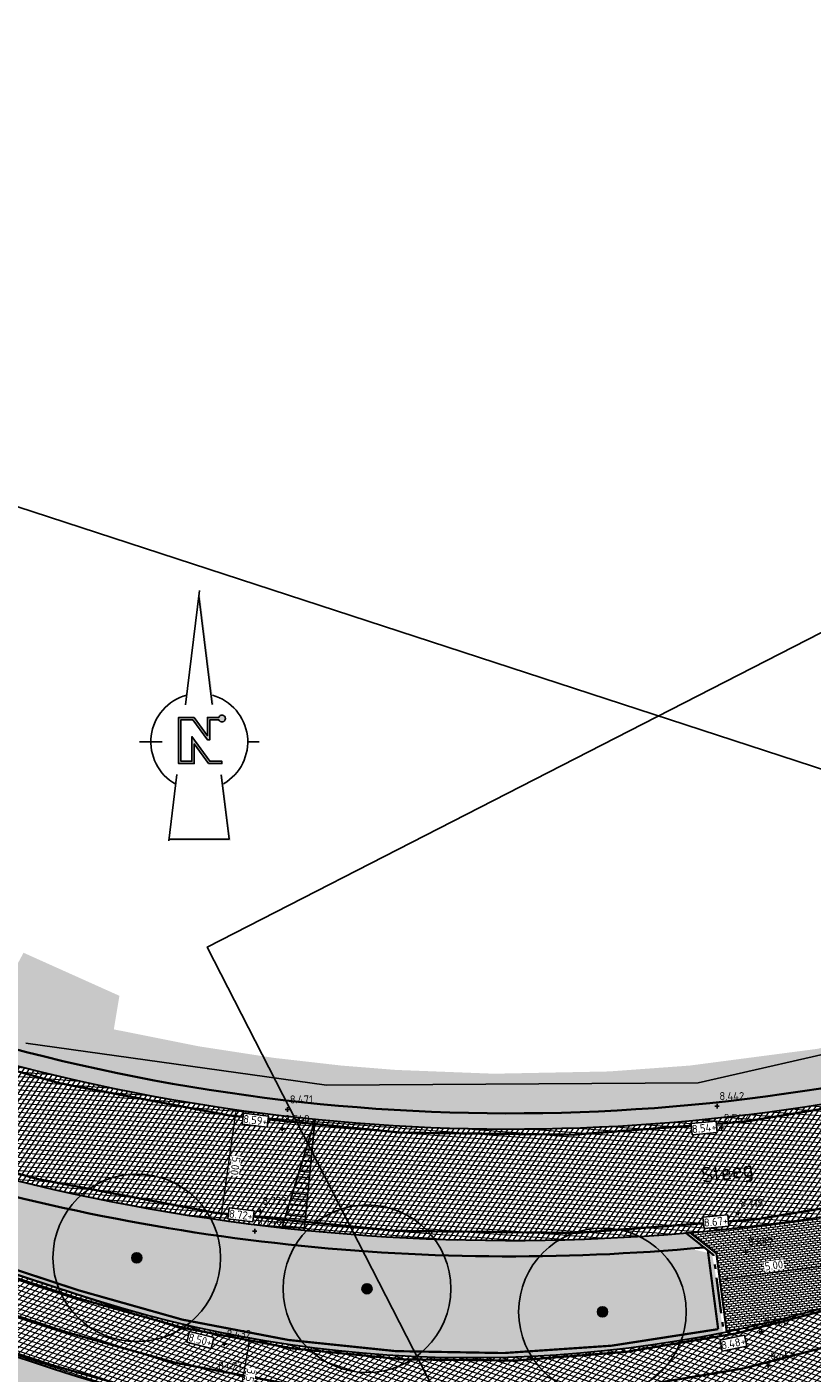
# Model space of a CAD drawing. Header units: metres. Extents: x 157685 to 160831, y 403691 to 406312.
# Tile 42 of 134: x 159147 to 159182, y 404323 to 404383. Entities that reach past the tile are written whole.
import ezdxf
from ezdxf.enums import TextEntityAlignment as Align

# ---------------------------------------------------------------- set-up
doc = ezdxf.new("R2010")
doc.units = ezdxf.units.M
doc.header["$PDMODE"] = 35
for name, pattern in [('DASHDOT2', [12.7, 6.35, -3.175, 0, -3.175]), ('VH-OPSLUITBAND_120X250', [26, 16, -4, 2, -4]), ('VW-1-3_STREEP', [4, 1, -3]), ('VW-30-270_STREEP', [3, 0.3, -2.7])]:
    doc.linetypes.add(name, pattern=pattern)
doc.layers.get('Defpoints').update_dxf_attribs({"color": 171})
for name, color, linetype, lineweight in [('B-WE-GR-BOOM-S (ingemeten)', 90, 'Continuous', 25), ('B-WE-OG-HOOGTEPUNT-S', 7, 'Continuous', 25), ('B-WE-OG-HOOGTEPUNT-T18', 10, 'Continuous', 18), ('B-WE-OG-TOPOGRAFIE-T35', 7, 'Continuous', 35), ('N-WE-GR-DOORWORTELBARE RUIMTE-G', 80, 'Continuous', 35), ('N-WE-GR-GRAS-A', 62, 'Continuous', 18), ('N-WE-GW-HOOGTE_AFWERKHOOGTE-T25', 7, 'Continuous', 25), ('N-WE-VH-GESLOTENVERHARDING_ASFALT-A-200', 253, 'Continuous', 18), ('N-WE-VH-HALFVERHARDING_GESTABILISEERD GRAS-A-200', 190, 'Continuous', 18), ('N-WE-VH-HALFVERHARDING_GRASBETONSTEEN-G', 7, 'Continuous', 35), ('N-WE-VH-KANTOPSLUITING_OPSLUITBAND_120X250-G', 4, 'VH-OPSLUITBAND_120X250', 35), ('N-WE-VH-KANTVERHARDING-G', 7, 'Continuous', 30), ('N-WE-VH-M', 7, 'Continuous', 18), ('N-WE-VH-OPENVERHARDING_BETONSTRAATSTEEN-A-200', 252, 'Continuous', 18), ('N-WE-VH-VERHARDING_ASFALT-A', 252, 'Continuous', 18), ('N-WE-VW-MARKERING_LANGS_STREEP_13_010-G', 7, 'VW-1-3_STREEP', 13), ('N-WE-VW-MARKERING_LANGS_STREEP_30270_010-G', 7, 'VW-30-270_STREEP', 13), ('N-WE-VW-MARKERING_LANGS_STREEP_DOORGETROKKEN_010-G', 7, 'Continuous', 13), ('X-XX-AL-BLADVERWIJZING_AS-G', 7, 'DASHDOT2', 25), ('X-XX-AL-ORIENTATIE-S', 7, 'Continuous', 25)]:
    doc.layers.add(name, color=color, linetype=linetype, lineweight=lineweight)
doc.layers.add('Iv-a-afwateringsprofiel', color=5, linetype='Continuous')
doc.styles.add('NLCS-ISO', font='NLCS-ISO.TTF')
doc.styles.add('NLCS-ISO-M200-T18', font='NLCS-ISO.TTF', dxfattribs={"height": 0.36})
doc.styles.add('NLCS-ISO-M200-T35', font='NLCS-ISO.TTF', dxfattribs={"height": 0.7000000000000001})
doc.dimstyles.new('NLCS-M200-T18-PIJL_L2_H2', dxfattribs={"dimscale": 0.2, "dimtxt": 0.36, "dimasz": 1.8, "dimexe": 2, "dimexo": 2, "dimgap": 0.7, "dimtad": 1, "dimzin": 0, "dimdsep": 46, "dimtxsty": 'NLCS-ISO-M200-T18', "dimcen": 0, "dimdle": 2, "dimclrd": 256, "dimclre": 256, "dimclrt": 256, "dimazin": 0, "dimtfac": 1, "dimtofl": 0, "dimtmove": 0, "dimatfit": 3, "dimfxl": 2, "dimfxlon": 1, "dimtfill": 1, "dimtfillclr": 256, "dimtolj": 1, "dimtzin": 0, "dimlwd": -1, "dimlwe": -1, "dimarcsym": 0})
pattern_1 = [(0, (0, 0), (1, 1), [0.12, -0.8]), (45, (0.4, 0.2), (-0.1131370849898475, 1.866761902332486), [0.12, -0.8]), (29.99999999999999, (0.08, 0.12), (0.2274613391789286, 1.286025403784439), [0.12, -0.8]), (15, (0.32, 0.48), (0.3856270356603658, 0.7244941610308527), [0.12, -0.8]), (135, (0.16, 2), (-0.02828427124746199, -0.6505382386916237), [0.12, -0.8]), (150, (1.2, 0.4), (0.2156921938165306, -0.5864101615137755), [0.12, -0.8]), (165, (0.24, 0.04), (0.1434520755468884, -0.7010146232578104), [0.12, -0.8]), (85, (0.4, 0.4), (-0.872677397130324, 1.040016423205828), [0.12, -0.8]), (99.99999999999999, (0, 0), (-1.112117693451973, 0.7787131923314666), [0.12, -0.7999999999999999])]
pattern_2 = [(0, (0, 0), (0.1875, 0.1875), [0.1875, -0.1875]), (90, (0.09375, 0.09375), (-0.1875, 0.1875), [0.1875, -0.1875])]

# ---------------------------------------------------------------- blocks, each defined once
blk = doc.blocks.new('Noordpijl Advin')
blk.add_hatch(color=256).paths.add_polyline_path([(2.177849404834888, 2.73513994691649), (0.9178477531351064, 2.73513994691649), (0.9178477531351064, 0.6877692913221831), (-0.5851211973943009, 2.73513994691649), (-2.319488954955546, 2.73513994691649), (-2.319488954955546, -2.44311867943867), (-0.5625231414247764, -2.44311867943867), (-0.5625231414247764, -0.2367687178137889), (1.043524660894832, -2.443118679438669), (2.539621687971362, -2.443118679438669), (2.539621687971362, -2.174601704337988), (1.180188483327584, -2.174601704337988), (-0.8310401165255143, 0.5883759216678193), (-0.8310401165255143, -2.174601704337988), (-2.050971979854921, -2.174601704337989), (-2.050971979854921, 2.466622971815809), (-0.7211052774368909, 2.466622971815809), (0.9137161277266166, 0.239640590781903), (1.186364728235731, 0.239640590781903), (1.186364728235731, 2.466622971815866), (2.181753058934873, 2.466622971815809, 5.5329464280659)])
for p, q in [((0.02856467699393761, 16.93314052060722), (-1.541224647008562, 4.143700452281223)), ((-2.497582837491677, -3.647972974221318), (-3.408174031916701, -11.06677200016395))]:
    blk.add_line(p, q)
for points in [[(-0.0514094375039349, 16.28157274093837), (1.458753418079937, 4.173447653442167)], [(-5.421043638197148, 0), (-6.698291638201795, 0)], [(-5.421043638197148, 0), (-4.143795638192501, 0)], [(5.421043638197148, 0), (6.698291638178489, 0)], [(2.439107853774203, -3.68680006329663), (3.33960511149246, -10.90677200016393), (-3.388535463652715, -10.90677200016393)]]:
    blk.add_lwpolyline(points)
blk.add_lwpolyline([(2.177849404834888, 2.73513994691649), (0.9178477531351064, 2.73513994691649), (0.9178477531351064, 0.6877692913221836), (-0.5851211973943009, 2.73513994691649), (-2.319488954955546, 2.73513994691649), (-2.319488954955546, -2.443118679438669), (-0.5625231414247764, -2.443118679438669), (-0.5625231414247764, -0.2367687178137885), (1.043524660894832, -2.443118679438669), (2.539621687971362, -2.443118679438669), (2.539621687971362, -2.174601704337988), (1.180188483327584, -2.174601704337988), (-0.8310401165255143, 0.5883759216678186), (-0.8310401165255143, -2.174601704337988), (-2.050971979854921, -2.174601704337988), (-2.050971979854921, 2.466622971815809), (-0.7211052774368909, 2.466622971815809), (0.9137161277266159, 0.239640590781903), (1.186364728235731, 0.239640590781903), (1.186364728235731, 2.466622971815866), (2.181753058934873, 2.466622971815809), (2.181753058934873, 2.466622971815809, 5.5329464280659)], format="xyb", close=True)
for start, end in [(105.0457757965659, 240.9591359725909), (300.1770492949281, 74.04173971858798)]:
    blk.add_arc((0, 0), 5.421043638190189, start, end)
for points in [[(-0.0514094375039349, 16.28157274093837), (0.02856467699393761, 16.93314052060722), (1.45875341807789, 4.173447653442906), (1.627851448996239, 4.110441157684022)], [(2.419406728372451, -3.700283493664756), (2.57340211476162, -3.594889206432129), (3.33960511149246, -10.90677200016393), (3.520800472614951, -11.06677200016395)], [(-3.408174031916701, -11.06677200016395), (-3.388535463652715, -10.90677200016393), (3.520800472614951, -11.06677200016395), (3.33960511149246, -10.90677200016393)]]:
    blk.add_solid(points)
blk = doc.blocks.new('*D754')
at = {"layer": 'Defpoints', "color": 0, "transparency": 16777216}
for p in [(159156.800119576, 404324.3119270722), (159156.1837622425, 404320.8666253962), (159156.1837622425, 404320.8666253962)]:
    blk.add_point(p, dxfattribs=at)
at = {"layer": 'N-WE-VH-M', "transparency": 16777216}
for p, q in [((159156.800119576, 404324.3119270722), (159157.193868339, 404324.2414862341)), ((159156.7367228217, 404323.9575531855), (159156.2471589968, 404321.2209992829)), ((159156.1837622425, 404320.8666253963), (159156.5775110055, 404320.7961845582))]:
    blk.add_line(p, q, dxfattribs=at)
for points in [[(159156.7957851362, 404323.9469870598), (159156.6776605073, 404323.9681193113), (159156.800119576, 404324.3119270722)], [(159156.3062213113, 404321.2104331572), (159156.1880966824, 404321.2315654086), (159156.1837622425, 404320.8666253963)]]:
    blk.add_solid(points, dxfattribs=at)
at = {"layer": 'N-WE-VH-M', "transparency": 16777216, "insert": (159156.8069399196, 404322.5329235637), "char_height": 0.36, "attachment_point": 5, "rotation": 259.8572003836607, "style": 'NLCS-ISO-M200-T18', "bg_fill": 3, "box_fill_scale": 1.1, "bg_fill_color": 256, "bg_fill_true_color": 13158600, "bg_fill_transparency": 0}
blk.add_mtext('\\A1;3.50', dxfattribs=at)
blk = doc.blocks.new('*D755')
at = {"layer": 'Defpoints', "color": 0, "transparency": 16777216}
for p in [(159156.1887809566, 404334.5381342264), (159155.4873868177, 404329.5875740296), (159155.4873868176, 404329.5875740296)]:
    blk.add_point(p, dxfattribs=at)
at = {"layer": 'N-WE-VH-M', "transparency": 16777216}
for p, q in [((159156.1887809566, 404334.5381342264), (159155.7927361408, 404334.5942457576)), ((159156.1382805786, 404334.1816938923), (159155.5378871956, 404329.9440143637)), ((159155.4873868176, 404329.5875740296), (159155.0913420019, 404329.6436855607))]:
    blk.add_line(p, q, dxfattribs=at)
for points in [[(159156.1976873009, 404334.1732771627), (159156.0788738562, 404334.190110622), (159156.1887809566, 404334.5381342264)], [(159155.597293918, 404329.9355976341), (159155.4784804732, 404329.9524310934), (159155.4873868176, 404329.5875740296)]]:
    blk.add_solid(points, dxfattribs=at)
at = {"layer": 'N-WE-VH-M', "transparency": 16777216, "insert": (159156.1549197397, 404332.0179649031), "char_height": 0.36, "attachment_point": 5, "rotation": 261.9360188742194, "style": 'NLCS-ISO-M200-T18', "bg_fill": 3, "box_fill_scale": 1.1, "bg_fill_color": 256, "bg_fill_true_color": 13158600, "bg_fill_transparency": 0}
blk.add_mtext('\\A1;5.00', dxfattribs=at)
blk = doc.blocks.new('*D760')
at = {"layer": 'Defpoints', "color": 0, "transparency": 16777216}
for p in [(159182.7561052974, 404327.7541028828), (159182.7788175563, 404327.5808923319), (159177.7985433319, 404327.1040418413)]:
    blk.add_point(p, dxfattribs=at)
at = {"layer": 'N-WE-VH-M', "transparency": 16777216}
for p, q in [((159182.7788175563, 404327.5808923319), (159182.8308224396, 404327.1842873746)), ((159178.1782000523, 404326.9776356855), (159182.4218730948, 404327.5340879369)), ((159177.8212555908, 404326.9308312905), (159177.8732604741, 404326.5342263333))]:
    blk.add_line(p, q, dxfattribs=at)
for points in [[(159182.4140723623, 404327.5935786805), (159182.4296738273, 404327.4745971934), (159182.7788175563, 404327.5808923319)], [(159178.1703993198, 404327.0371264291), (159178.1860007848, 404326.9181449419), (159177.8212555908, 404326.9308312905)]]:
    blk.add_solid(points, dxfattribs=at)
at = {"layer": 'N-WE-VH-M', "transparency": 16777216, "insert": (159180.2584326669, 404327.573145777), "char_height": 0.36, "attachment_point": 5, "rotation": 7.470297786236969, "style": 'NLCS-ISO-M200-T18', "bg_fill": 3, "box_fill_scale": 1.1, "bg_fill_color": 256, "bg_fill_true_color": 13158600, "bg_fill_transparency": 0}
blk.add_mtext('\\A1;5.00', dxfattribs=at)
blk = doc.blocks.new('SGR-BOOM_01')
at = {"ltscale": 0.1}
h = blk.add_hatch(color=256, dxfattribs=at)
edge = h.paths.add_edge_path()
edge.add_arc((7.366995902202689e-12, -5.115907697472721e-12), 0.15, 0, 360)
for centre, radius in [((0, 0), 2.5), ((7.366995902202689e-12, -5.115907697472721e-12), 0.04499999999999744)]:
    blk.add_circle(centre, radius)
blk.add_circle((7.366995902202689e-12, -5.115907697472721e-12), 0.15, dxfattribs=at)
blk = doc.blocks.new('SOG-HOOGTEPUNT-SO')
for p, q in [((-0.5, 0), (0.5, 0)), ((0, 0.5), (0, -0.5))]:
    blk.add_line(p, q)
blk = doc.blocks.new('*U876')
h = blk.add_hatch()
h.set_pattern_fill('AMO-BODEM_LEEM', color=256, scale=0.1, angle=135, pattern_type=2)
h.set_pattern_definition([(270, (2.000263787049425, -1.52950818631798), (0.25, -5.551115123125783e-17), [])])
h.paths.add_polyline_path([(5.000263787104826, 0), (5.000263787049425, -1), (0, 0)])
blk.add_lwpolyline([(5.000263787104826, 0), (5.000263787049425, -1), (0, 0)], close=True)

msp = doc.modelspace()

# ---------------------------------------------------------------- hatches: boundary and pattern name
at = {"layer": 'N-WE-GR-GRAS-A'}
h = msp.add_hatch(dxfattribs=at)
h.set_pattern_fill('AGR-GRAS_01-SO', color=256, scale=0.04, pattern_type=2)
h.set_pattern_definition(pattern_1)
edge = h.paths.add_edge_path()
edge.add_line((159486.0976987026, 404559.6040639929), (159489.2879344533, 404563.5953185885))
edge.add_line((159489.2879344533, 404563.5953185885), (159488.9579796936, 404566.7480068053))
edge.add_line((159488.9579796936, 404566.7480068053), (159488.4316255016, 404567.1687251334))
edge.add_line((159488.4316255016, 404567.1687251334), (159486.506, 404565.401))
edge.add_line((159486.506, 404565.401), (159484.934, 404563.096))
edge.add_line((159484.934, 404563.096), (159477.0752872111, 404553.2238677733))
edge.add_line((159477.0752872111, 404553.2238677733), (159455.8254069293, 404526.9358052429))
edge.add_line((159455.8254069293, 404526.9358052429), (159443.0590710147, 404512.0078888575))
edge.add_line((159443.0590710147, 404512.0078888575), (159433.7619803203, 404501.2826950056))
edge.add_line((159433.7619803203, 404501.2826950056), (159415.769490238, 404480.9739000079))
edge.add_line((159415.769490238, 404480.9739000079), (159403.496098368, 404467.6952198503))
edge.add_line((159403.496098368, 404467.6952198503), (159387.0426817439, 404450.2758926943))
edge.add_line((159387.0426817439, 404450.2758926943), (159373.7839626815, 404436.1209388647))
edge.add_line((159373.7839626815, 404436.1209388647), (159366.0961455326, 404428.1314440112))
edge.add_line((159366.0961455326, 404428.1314440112), (159359.25, 404421.795))
edge.add_line((159359.25, 404421.795), (159355.8008949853, 404419.1669526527))
edge.add_line((159355.8008949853, 404419.1669526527), (159352.68, 404417.098))
edge.add_line((159352.68, 404417.098), (159350.868, 404416.587))
edge.add_line((159350.868, 404416.587), (159349.917, 404416.656))
edge.add_line((159349.917, 404416.656), (159349.766, 404416.8245))
edge.add_line((159349.766, 404416.8245), (159349.405, 404417.398))
edge.add_line((159349.405, 404417.398), (159349.351, 404417.881))
edge.add_line((159349.351, 404417.881), (159343.21, 404414.61))
edge.add_line((159343.21, 404414.61), (159337.3, 404408.5))
edge.add_line((159337.3, 404408.5), (159326.4217340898, 404403.2471475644))
edge.add_line((159326.4217340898, 404403.2471475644), (159327.0184105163, 404402.0111895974))
edge.add_line((159327.0184105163, 404402.0111895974), (159324.4451240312, 404400.736043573))
edge.add_line((159324.4451240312, 404400.736043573), (159308.778, 404392.9815))
edge.add_line((159308.778, 404392.9815), (159290.525443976, 404383.9472802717))
edge.add_line((159290.525443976, 404383.9472802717), (159289.307, 404386.409))
edge.add_line((159289.307, 404386.409), (159284.765, 404383.811))
edge.add_line((159284.765, 404383.811), (159284.817, 404383.72))
edge.add_line((159284.817, 404383.72), (159285.9187846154, 404381.7928769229))
edge.add_line((159285.9187846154, 404381.7928769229), (159276.665, 404376.505))
edge.add_line((159276.665, 404376.505), (159275.513, 404378.52))
edge.add_line((159275.513, 404378.52), (159271.19, 404376.593))
edge.add_line((159271.19, 404376.593), (159272.941, 404374.175))
edge.add_line((159272.941, 404374.175), (159260.5997271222, 404367.2220883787))
edge.add_line((159260.5997271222, 404367.2220883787), (159251.1625291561, 404362.4409326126))
edge.add_line((159251.1625291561, 404362.4409326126), (159239.7911829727, 404356.9159978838))
edge.add_line((159239.7911829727, 404356.9159978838), (159232.3698555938, 404353.3396434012))
edge.add_line((159232.3698555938, 404353.3396434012), (159227.509698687, 404351.5886457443))
edge.add_line((159227.509698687, 404351.5886457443), (159220.223457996, 404348.9635884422))
edge.add_line((159220.223457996, 404348.9635884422), (159211.6693482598, 404345.8817484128))
edge.add_line((159211.6693482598, 404345.8817484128), (159209.3216520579, 404345.161543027))
edge.add_line((159209.3216520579, 404345.161543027), (159195.7787390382, 404341.2122880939))
edge.add_line((159195.7787390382, 404341.2122880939), (159186.7421899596, 404338.5771359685))
edge.add_line((159186.7421899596, 404338.5771359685), (159182.246, 404337.266))
edge.add_line((159182.246, 404337.266), (159176.4847919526, 404336.5116529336))
edge.add_line((159176.4847919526, 404336.5116529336), (159172.885968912, 404336.2487860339))
edge.add_line((159172.885968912, 404336.2487860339), (159167.72128602, 404336.1477853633))
edge.add_line((159167.72128602, 404336.1477853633), (159163.337809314, 404336.316808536))
edge.add_line((159163.337809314, 404336.316808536), (159160.8929747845, 404336.5131392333))
edge.add_line((159160.8929747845, 404336.5131392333), (159157.8820081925, 404336.8562838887))
edge.add_line((159157.8820081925, 404336.8562838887), (159154.55592463, 404337.3670281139))
edge.add_line((159154.55592463, 404337.3670281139), (159150.716, 404338.132))
edge.add_line((159150.716, 404338.132), (159150.967, 404339.634))
edge.add_line((159150.967, 404339.634), (159146.675, 404341.561))
edge.add_line((159146.675, 404341.561), (159145.643, 404339.641))
edge.add_line((159145.643, 404339.641), (159135.0451162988, 404343.0806025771))
edge.add_line((159135.0451162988, 404343.0806025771), (159121.0189521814, 404347.6328727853))
edge.add_line((159121.0189521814, 404347.6328727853), (159104.6198743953, 404353.0088633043))
edge.add_line((159104.6198743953, 404353.0088633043), (159078.836026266, 404361.5388528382))
edge.add_line((159078.836026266, 404361.5388528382), (159065.386, 404366.027))
edge.add_line((159065.386, 404366.027), (159066.2831298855, 404368.1900888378))
edge.add_line((159066.2831298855, 404368.1900888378), (159061.0873276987, 404370.0665498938))
edge.add_line((159061.0873276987, 404370.0665498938), (159060.435, 404368.22))
edge.add_line((159060.435, 404368.22), (159052.8473989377, 404370.6478335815))
edge.add_line((159052.8473989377, 404370.6478335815), (159037.53, 404375.549))
edge.add_line((159037.53, 404375.549), (159036.7704979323, 404377.299659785))
edge.add_line((159036.7704979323, 404377.299659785), (159035.8942451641, 404374.6548370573))
edge.add_line((159035.8942451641, 404374.6548370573), (159036.4970810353, 404373.4546410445))
edge.add_line((159036.4970810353, 404373.4546410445), (159141.1647930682, 404338.77731789))
edge.add_arc((159168.4631783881, 404421.1729376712), 86.80000000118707, 251.6695173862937, 286.9570299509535)
edge.add_line((159193.7787823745, 404338.1466755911), (159205.379032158, 404341.6837170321))
edge.add_arc((159133.3987203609, 404577.753780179), 246.8000000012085, 286.9570299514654, 297.1231289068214)
edge.add_line((159245.9158836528, 404358.0946625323), (159333.6997134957, 404403.0606426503))
edge.add_arc((159259.9344095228, 404547.0673089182), 161.7999999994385, 297.1231289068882, 316.7431859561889)
edge.add_line((159377.7716470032, 404436.1906862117), (159378.8752580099, 404437.3635797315))
edge.add_line((159378.8752580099, 404437.3635797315), (159378.9480869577, 404437.2950527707))
edge.add_line((159378.9480869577, 404437.2950527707), (159393.8634797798, 404453.1468044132))
edge.add_arc((158121.6145912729, 405650.2442840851), 1746.900000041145, 316.7431859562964, 319.8907262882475)
edge.add_line((159457.6736446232, 404524.8084502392), (159457.5971629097, 404524.8728749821))
edge.add_arc((158121.6145911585, 405650.244284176), 1746.80000018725, 319.8907262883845, 321.3644282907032)
h = msp.add_hatch(dxfattribs=at)
h.set_pattern_fill('AGR-GRAS_01-SO', color=256, scale=0.04, pattern_type=2)
h.set_pattern_definition(pattern_1)
edge = h.paths.add_edge_path()
edge.add_arc((159168.4631783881, 404421.172937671), 93.20000000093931, 251.6695173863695, 274.9419572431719)
edge.add_line((159176.4920336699, 404328.3194106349), (159177.4842059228, 404328.0925381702))
edge.add_line((159177.4842059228, 404328.0925381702), (159177.6073854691, 404327.4387044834))
edge.add_line((159177.6073854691, 404327.4387044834), (159177.985208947, 404324.5573084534))
edge.add_arc((159166.7498879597, 404379.9289398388), 56.49999999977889, 251.7650229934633, 281.4700244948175, ccw=False)
edge.add_line((159149.0702026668, 404326.2663017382), (159117.5092329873, 404336.6643744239))
edge.add_line((159117.5092329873, 404336.6643744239), (159118.1683061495, 404338.6536767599))
edge.add_line((159118.1683061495, 404338.6536767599), (159118.6097558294, 404339.3501838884))
edge.add_line((159118.6097558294, 404339.3501838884), (159119.1404115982, 404339.3320810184))
edge.add_line((159119.1404115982, 404339.3320810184), (159139.1520088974, 404332.7020648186))
h = msp.add_hatch(dxfattribs=at)
h.set_pattern_fill('AGR-GRAS_01-SO', color=256, scale=0.04, pattern_type=2)
h.set_pattern_definition(pattern_1)
edge = h.paths.add_edge_path()
edge.add_line((159116.1710444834, 404333.4201945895), (159115.3123243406, 404330.8282911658))
edge.add_line((159115.3123243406, 404330.8282911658), (159115.871, 404331.442))
edge.add_line((159115.871, 404331.442), (159131.9410017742, 404326.1288844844))
edge.add_line((159131.9410017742, 404326.1288844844), (159143.0530000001, 404322.455))
edge.add_line((159143.0530000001, 404322.455), (159145.3699170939, 404321.54740499))
edge.add_line((159145.3699170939, 404321.54740499), (159147.4382962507, 404320.8230825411))
edge.add_line((159147.4382962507, 404320.8230825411), (159150.1110115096, 404320.0023643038))
edge.add_line((159150.1110115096, 404320.0023643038), (159152.6150377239, 404319.34714764))
edge.add_line((159152.6150377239, 404319.34714764), (159155.172009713, 404318.7879266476))
edge.add_line((159155.172009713, 404318.7879266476), (159158.1948957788, 404318.2660355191))
edge.add_line((159158.1948957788, 404318.2660355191), (159160.8330108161, 404317.9311075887))
edge.add_line((159160.8330108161, 404317.9311075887), (159163.404, 404317.711))
edge.add_line((159163.404, 404317.711), (159165.8413962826, 404317.5985817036))
edge.add_line((159165.8413962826, 404317.5985817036), (159170.0524341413, 404317.6227329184))
edge.add_line((159170.0524341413, 404317.6227329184), (159174.1202506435, 404317.9095025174))
edge.add_line((159174.1202506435, 404317.9095025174), (159177.4609369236, 404318.3409984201))
edge.add_line((159177.4609369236, 404318.3409984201), (159180.523, 404318.895))
edge.add_line((159180.523, 404318.895), (159183.2808163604, 404319.1364369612))
edge.add_line((159183.2808163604, 404319.1364369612), (159181.3065497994, 404321.7215211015))
edge.add_arc((159166.7498879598, 404379.9289398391), 60.00000000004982, 251.7650229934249, 284.040696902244, ccw=False)
edge.add_line((159147.975000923, 404322.9420675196), (159116.1710444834, 404333.4201945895))
at = {"layer": 'N-WE-VH-GESLOTENVERHARDING_ASFALT-A-200', "true_color": 0xcf7363}
h = msp.add_hatch(dxfattribs=at)
h.set_pattern_fill('AVH-ASFALT-SO', color=23, scale=0.2, angle=90, pattern_type=2)
h.set_pattern_definition([(162.0033148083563, (158890.0418720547, 404357.8260220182), (-0.0617923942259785, -0.1902148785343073), []), (222.0033148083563, (158890.0418720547, 404357.8260220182), (0.1338347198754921, -0.1486212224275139), [])])
edge = h.paths.add_edge_path()
edge.add_line((159253.1060315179, 404346.7421801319), (159251.5295873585, 404349.8670519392))
edge.add_line((159251.5295873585, 404349.8670519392), (159247.4561724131, 404347.8120840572))
edge.add_arc((159181.4707240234, 404478.610289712), 146.5000000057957, 287.0872649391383, 296.7701601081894, ccw=False)
edge.add_line((159224.5165077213, 404338.5770418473), (159183.3511629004, 404325.9229432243))
edge.add_arc((159166.7498879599, 404379.9289398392), 56.50000000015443, 251.76502299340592, 287.08726493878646, ccw=False)
edge.add_line((159149.0702026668, 404326.2663017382), (159006.9274350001, 404373.096638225))
edge.add_arc((158977.6699027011, 404284.2920955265), 93.50000000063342, 71.76502299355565, 102.0033148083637)
edge.add_line((158958.224868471, 404375.7477713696), (158896.1344402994, 404362.5462889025))
edge.add_line((158896.1344402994, 404362.5462889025), (158896.0895711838, 404358.9585128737))
edge.add_line((158896.0895711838, 404358.9585128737), (158958.9527574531, 404372.3242968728))
edge.add_arc((158977.6699027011, 404284.2920955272), 89.99999999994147, 71.76502299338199, 102.00331480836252, ccw=False)
edge.add_line((159005.8322332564, 404369.7724040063), (159147.975000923, 404322.9420675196))
edge.add_arc((159166.7498879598, 404379.9289398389), 59.99999999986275, 251.7650229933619, 287.0872649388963)
edge.add_line((159184.3795604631, 404322.5774390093), (159225.5449052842, 404335.2315376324))
edge.add_arc((159181.470724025, 404478.6102897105), 150.0000000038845, 287.0872649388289, 291.9126172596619)
edge.add_arc((159238.5691145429, 404336.6639132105), 3.000000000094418, 26.937080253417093, 111.9126172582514, ccw=False)
edge.add_line((159241.2436281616, 404338.0229484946), (159241.6854861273, 404337.1533940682))
edge.add_line((159241.6854861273, 404337.1533940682), (159243.4758799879, 404338.0448847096))
edge.add_line((159243.4758799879, 404338.0448847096), (159243.2497899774, 404338.4898185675))
edge.add_arc((159245.9243035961, 404339.8488538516), 2.999999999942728, 114.9144922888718, 206.9370802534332, ccw=False)
edge.add_arc((159181.4707239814, 404478.6102897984), 150.0000001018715, 294.9144922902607, 296.7701601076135)
edge.add_line((159249.0326165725, 404344.6872122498), (159253.1060315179, 404346.7421801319))
edge = h.paths.add_edge_path()
edge.add_line((159369.5069096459, 404414.1288596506), (159372.0303652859, 404411.7035407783))
edge.add_line((159372.0303652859, 404411.7035407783), (159405.9060386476, 404446.9499407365))
edge.add_arc((158612.8199803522, 405209.1930149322), 1100.000000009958, 316.1360561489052, 320.3070477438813)
edge.add_line((159459.2459142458, 404506.652526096), (159509.1245346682, 404566.7466538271))
edge.add_arc((159085.911567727, 404918.0168982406), 549.9999999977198, 320.3070477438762, 331.3138853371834)
edge.add_line((159568.4059524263, 404654.0108969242), (159565.0310872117, 404655.1352974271))
edge.add_arc((159085.9115677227, 404918.0168982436), 546.5000000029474, 320.3070477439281, 331.24746020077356, ccw=False)
edge.add_line((159506.4313612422, 404568.982009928), (159456.5527408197, 404508.8878821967))
edge.add_arc((158612.8199803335, 405209.1930149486), 1096.500000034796, 316.1360561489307, 320.3070477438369, ccw=False)
edge.add_line((159403.3825830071, 404449.3752596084), (159369.5069096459, 404414.1288596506))
at = {"layer": 'N-WE-VH-HALFVERHARDING_GESTABILISEERD GRAS-A-200'}
h = msp.add_hatch(dxfattribs=at)
h.set_pattern_fill('AVH-GRAS_GESTABILISEERD-SO', color=256, scale=0.2, pattern_type=2)
h.set_pattern_definition(pattern_2)
edge = h.paths.add_edge_path()
edge.add_line((159083.996988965, 404357.7175085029), (159083.7742731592, 404357.0538783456))
edge.add_line((159083.7742731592, 404357.0538783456), (159140.9446447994, 404338.1128370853))
edge.add_arc((159168.463178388, 404421.1729376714), 87.50000000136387, 251.6695173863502, 284.1570980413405)
edge.add_line((159189.8640522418, 404336.3304212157), (159189.8997240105, 404337.0616155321))
edge.add_arc((159168.463178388, 404421.1729376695), 86.79999999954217, 251.66951738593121, 284.2979777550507, ccw=False)
edge.add_line((159141.1647930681, 404338.77731789), (159083.996988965, 404357.7175085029))
h = msp.add_hatch(dxfattribs=at)
h.set_pattern_fill('AVH-GRAS_GESTABILISEERD-SO', color=256, scale=0.2, pattern_type=2)
h.set_pattern_definition(pattern_2)
h.paths.add_polyline_path([(159114.110170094, 404340.9986437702), (159113.665837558, 404341.8832728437), (159082.1804054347, 404352.3146702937), (159081.9233540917, 404351.6624157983)])
edge = h.paths.add_edge_path()
edge.add_line((159177.124839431, 404328.3763018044), (159176.3252636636, 404329.0076643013))
edge.add_arc((159168.4631783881, 404421.1729376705), 92.50000000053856, 251.6695173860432, 274.87576705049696, ccw=False)
edge.add_line((159139.3721571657, 404333.3665456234), (159119.6835762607, 404339.889543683))
edge.add_line((159119.6835762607, 404339.889543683), (159118.7989471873, 404339.4452111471))
edge.add_line((159118.7989471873, 404339.4452111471), (159139.1520088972, 404332.7020648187))
edge.add_arc((159168.4631783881, 404421.17293767), 93.1999999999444, 251.6695173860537, 275.3325516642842)
at = {"layer": 'N-WE-VH-OPENVERHARDING_BETONSTRAATSTEEN-A-200'}
h = msp.add_hatch(dxfattribs=at)
h.set_pattern_fill('AVH-BSS_KEIFORMAAT_HALFST-SO', color=256, scale=0.1, pattern_type=2)
h.set_pattern_definition([(277.4702977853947, (159178.6594091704, 404328.2304041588), (0.1177600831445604, -0.09045751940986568), [0.105, -0.105]), (7.470297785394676, (159178.6594091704, 404328.2304041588), (-0.01365128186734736, 0.104108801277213), [])])
edge = h.paths.add_edge_path()
edge.add_line((159183.0098205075, 404325.8191940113), (159182.6254587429, 404328.7504529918))
edge.add_line((159182.6254587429, 404328.7504529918), (159183.4834367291, 404329.8988389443))
edge.add_arc((159168.4110487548, 404421.7706687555), 93.09999995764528, 274.9842980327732, 279.31688316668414, ccw=False)
edge.add_line((159176.499831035, 404329.0227221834), (159177.6678967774, 404328.1003919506))
edge.add_line((159177.6678967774, 404328.1003919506), (159178.1282294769, 404324.5897556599))
edge.add_arc((159167.1342046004, 404378.5485881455), 55.06745124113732, 281.5162891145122, 286.7558479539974)
at = {"layer": 'N-WE-VH-VERHARDING_ASFALT-A'}
h = msp.add_hatch(dxfattribs=at)
h.set_pattern_fill('AVH-ASFALT', color=256, scale=0.2, angle=90, pattern_type=2)
h.set_pattern_definition([(355.6069263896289, (158844.5507043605, 404349.5946988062), (0.01531969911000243, 0.199412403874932), []), (55.60692638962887, (158844.5507043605, 404349.5946988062), (-0.1650363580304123, 0.112973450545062), [])])
h.paths.add_polyline_path([(159005.393767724, 404383.022021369, 0.08918120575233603), (158976.4902088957, 404387.1551837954, 0.04343754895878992), (158962.290338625, 404385.4043968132), (158896.2446901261, 404371.3619671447), (158896.1805913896, 404366.2365728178), (158963.3301800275, 404380.5137189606, -0.1331344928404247), (159003.8212800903, 404378.275729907), (159139.3721571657, 404333.3665456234, 0.1551991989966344), (159195.4412125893, 404332.6944901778), (159200.5848081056, 404334.2628280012), (159207.0414623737, 404336.231531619, 0.04438709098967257), (159248.5145377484, 404353.0214981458), (159313.3724200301, 404386.2439976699), (159311.9556014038, 404391.136048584), (159246.235016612, 404357.4716423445, -0.04438709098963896), (159205.5831902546, 404341.0141504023), (159199.1265359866, 404339.0454467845), (159193.9829404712, 404337.4771089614, -0.1551991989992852), (159140.9446447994, 404338.1128370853)])

# ---------------------------------------------------------------- linework, layer by layer
at = {"layer": 'Defpoints'}
msp.add_lwpolyline([(159383.1402533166, 404443.5816233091), (159359.2200813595, 404420.3188932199), (159346.3252750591, 404411.9706923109), (159314.1641945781, 404394.2766945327), (159281.5194745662, 404376.7287231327), (159248.3387119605, 404359.5280203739), (159225.9681533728, 404349.5199278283), (159198.8461612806, 404340.7472305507), (159176.8644460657, 404335.7337772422), (159160.2406279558, 404335.6421440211), (159146.7783793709, 404337.5082608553)], dxfattribs=at)
for points in [[(159178.5668916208, 404295.6124510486), (159351.212269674, 404384.0544443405), (159327.5424473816, 404430.2598077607), (159154.8970693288, 404341.8178144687)], [(158997.1474595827, 404355.6241182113), (159181.5570335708, 404295.4462449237), (159197.6622863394, 404344.8001304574), (159013.2527123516, 404404.9780037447)]]:
    msp.add_lwpolyline(points, close=True, dxfattribs=at)
at = {"layer": 'N-WE-GR-DOORWORTELBARE RUIMTE-G', "const_width": 0.1}
msp.add_lwpolyline([(159177.7626184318, 404324.7165339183, -0.1295011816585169), (159149.1327856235, 404326.4562579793), (159117.762089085, 404336.7916433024)], format="xyb", dxfattribs=at)
msp.add_lwpolyline([(159177.3009669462, 404328.2372276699), (159177.7626184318, 404324.7165339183)], dxfattribs=at)
at = {"layer": 'N-WE-VH-HALFVERHARDING_GRASBETONSTEEN-G'}
for points in [[(159378.8752580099, 404437.3635797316), (159377.7716470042, 404436.1906862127, -0.08581840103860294), (159333.6997134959, 404403.0606426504), (159245.9158836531, 404358.0946625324, -0.04438709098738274), (159205.3790321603, 404341.6837170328), (159198.9223778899, 404339.7150134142), (159193.7787823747, 404338.1466755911, -0.1551991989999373), (159141.1647930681, 404338.77731789), (159036.5037728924, 404373.4524239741)], [(159177.124839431, 404328.3763018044, -0.1036179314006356), (159139.1520088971, 404332.7020648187), (159118.7989471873, 404339.4452111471)]]:
    msp.add_lwpolyline(points, format="xyb", dxfattribs=at)
at = {"layer": 'N-WE-VH-KANTOPSLUITING_OPSLUITBAND_120X250-G', "ltscale": 0.1, "flags": 128}
msp.add_lwpolyline([(159176.3252648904, 404329.0076633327), (159177.5552558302, 404328.0364356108), (159178.0107758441, 404324.5625023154)], dxfattribs=at)
at = {"layer": 'N-WE-VH-KANTVERHARDING-G'}
for points in [[(159773.6812360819, 404953.5185455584), (159745.9610024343, 404929.4628856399, 0.04303694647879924), (159721.6180946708, 404904.3603853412), (159704.463918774, 404883.320726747, 0.0473388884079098), (159620.0789692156, 404757.1282419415), (159566.8658552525, 404658.5073159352, -0.04953312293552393), (159506.4313612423, 404568.982009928), (159456.552740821, 404508.8878821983, -0.01820139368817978), (159403.3825830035, 404449.3752596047), (159369.5069096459, 404414.1288596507, -0.1049384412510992), (159346.6593342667, 404398.6279704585), (159321.3924655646, 404388.3303108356, 0.02159958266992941), (159317.1932792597, 404386.4034822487), (159266.4712849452, 404360.4218841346, 0.07166867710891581), (159258.6755715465, 404354.8977700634, -0.07321687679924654), (159251.5295873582, 404349.8670519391), (159247.4561724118, 404347.8120840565, -0.04227475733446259), (159224.5165077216, 404338.5770418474), (159183.3511629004, 404325.9229432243, -0.1553543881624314), (159149.0702026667, 404326.2663017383), (159006.9274350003, 404373.096638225, 0.1327104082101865)], [(158796.7406190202, 404332.2254250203), (158842.3897305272, 404354.1036002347, -0.05942676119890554), (158887.7955939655, 404369.5655454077), (158962.2903386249, 404385.4043968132, -0.04343754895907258), (158976.4902088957, 404387.1551837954, -0.08918120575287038), (159005.3937677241, 404383.0220213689), (159140.9446447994, 404338.1128370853, 0.1551991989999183), (159193.9829404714, 404337.4771089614), (159199.1265359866, 404339.0454467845), (159205.583190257, 404341.0141504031, 0.04438709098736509), (159246.2350166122, 404357.4716423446), (159334.0188464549, 404402.4376224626, 0.08581840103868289), (159378.2814496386, 404435.7109974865), (159382.0195001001, 404439.6837153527)], [(159200.5848081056, 404334.2628280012), (159195.4412125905, 404332.6944901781, -0.1551991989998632), (159139.3721571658, 404333.3665456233), (159003.8212800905, 404378.2757299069, 0.1331344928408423), (158963.3301800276, 404380.5137189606), (158888.8354353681, 404364.6748675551, 0.0594267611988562), (158844.5507043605, 404349.5946988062), (158701.0562068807, 404280.8223250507)], [(159237.4495382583, 404339.4471754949, -0.02105768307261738), (159225.5449052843, 404335.2315376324), (159184.379560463, 404322.5774390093, -0.1553543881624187), (159147.9750009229, 404322.9420675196), (159005.8322332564, 404369.7724040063, 0.1327104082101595), (158958.952757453, 404372.3242968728), (158890.0730672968, 404357.6793016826, 0.06078308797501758), (158844.2540731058, 404341.9383420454), (158698.5932022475, 404271.1568924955, 0.2964777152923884), (158669.6324698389, 404223.0637479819), (158673.3487779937, 404115.1479061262)]]:
    msp.add_lwpolyline(points, format="xyb", dxfattribs=at)
msp.add_lwpolyline([(159176.499831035, 404329.0227221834), (159177.6678967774, 404328.1003919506), (159178.1286425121, 404324.5866057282)], dxfattribs=at)
at = {"layer": 'N-WE-VW-MARKERING_LANGS_STREEP_13_010-G', "const_width": 0.1, "flags": 128}
for points in [[(158799.755988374, 404333.3379209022), (158842.5193889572, 404353.833066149, -0.05942676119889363), (158887.8579844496, 404369.2721047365), (158962.3527291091, 404385.1109561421, -0.04343754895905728), (158976.500963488, 404386.8553766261, -0.08918120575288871), (159005.2994184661, 404382.7372438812), (159140.8502955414, 404337.8280595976, 0.1551991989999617), (159194.0704367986, 404337.1901518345), (159205.7540358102, 404340.7526233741, 0.04429900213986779), (159246.3717878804, 404357.2046336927), (159334.1556177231, 404402.1706138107, 0.08581840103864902), (159378.4999364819, 404435.5054166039), (159382.2379869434, 404439.47813447), (159394.5189403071, 404452.5300617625, 0.020166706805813), (159486.8788316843, 404558.9796993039), (159510.3262974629, 404588.3144610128, 0.04516852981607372), (159559.818063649, 404663.1929388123), (159604.7144226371, 404746.6068243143, -0.04078858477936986), (159689.1007017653, 404876.7382887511), (159704.5921946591, 404896.8300072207, -0.04762168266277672), (159743.8260585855, 404938.7759786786), (159774.6323000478, 404965.9932373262)], [(159777.5456031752, 404962.6958649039), (159746.7393164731, 404935.4785662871, 0.04762168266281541), (159708.0766934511, 404894.1433237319), (159692.5852005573, 404874.0516052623, 0.0407885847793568), (159608.588860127, 404744.5214624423), (159563.6925011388, 404661.1075769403, -0.04516852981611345), (159513.7632826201, 404585.5672564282), (159490.3158168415, 404556.2324947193, -0.02016670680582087), (159397.7234140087, 404449.5148754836), (159385.442460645, 404436.4629481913), (159381.7044101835, 404432.4902303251, -0.0858184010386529), (159336.1615963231, 404398.2544869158), (159248.3777664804, 404353.2885067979, -0.04425765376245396), (159207.0786106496, 404336.5565294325), (159195.3537162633, 404332.9814473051, -0.1551991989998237), (159139.4665064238, 404333.6513231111), (159003.9156293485, 404378.5605073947, 0.1331344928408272), (158963.2677895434, 404380.8071596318), (158888.773044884, 404364.9683082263, 0.05942676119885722), (158844.4210459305, 404349.8652328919), (158801.657699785, 404329.3701137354)]]:
    msp.add_lwpolyline(points, format="xyb", dxfattribs=at)
at = {"layer": 'N-WE-VW-MARKERING_LANGS_STREEP_30270_010-G', "const_width": 0.1, "flags": 128}
msp.add_lwpolyline([(159792.9871328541, 404962.7455764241, -0.09940442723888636), (159785.5967136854, 404958.4193337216), (159783.6244482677, 404957.7405952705, 0.09611741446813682), (159776.4467524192, 404953.6013963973), (159774.3453758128, 404951.7778186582), (159747.1079871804, 404928.1411723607, 0.04303694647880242), (159722.9744164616, 404903.2545412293), (159705.8202405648, 404882.2148826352, 0.04733888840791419), (159621.619079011, 404756.2972414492), (159568.4059650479, 404657.6763154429, -0.04953312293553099), (159507.7779479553, 404567.8643318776), (159457.899327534, 404507.7702041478, -0.01820139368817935), (159404.6443108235, 404448.1626001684), (159370.7686374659, 404412.9162002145, -0.104938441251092), (159347.3198101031, 404397.0073928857), (159322.0529414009, 404386.7097332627, 0.021599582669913), (159317.9911116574, 404384.8459317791), (159267.2691173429, 404358.8643336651, 0.07166867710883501), (159259.8806427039, 404353.6287927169, -0.07321687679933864), (159252.3178094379, 404348.3046160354), (159248.2443944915, 404346.2496481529, -0.0422747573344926), (159225.0307065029, 404336.9042897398), (159183.8653616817, 404324.2501911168, -0.1553543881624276), (159148.5226017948, 404324.604184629), (159006.3798341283, 404371.4345211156, 0.1327104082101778), (158958.5888129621, 404374.0360341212), (158889.7091228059, 404359.3910389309, 0.06078308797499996), (158843.4892124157, 404343.5123458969), (158697.8283415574, 404272.730896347, 0.2964777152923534), (158667.8835065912, 404223.0035187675), (158671.599814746, 404115.0876769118), (158672.0481688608, 404104.0965963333)], format="xyb", dxfattribs=at)
at = {"layer": 'N-WE-VW-MARKERING_LANGS_STREEP_DOORGETROKKEN_010-G', "const_width": 0.1, "flags": 128}
for points in [[(159773.7795490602, 404953.4052558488), (159746.0593154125, 404929.3495959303, 0.04303694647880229), (159721.7343508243, 404904.2655987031), (159704.5801749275, 404883.2259401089, 0.0473388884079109), (159620.2109786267, 404757.0570133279), (159566.9978646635, 404658.4360873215, -0.04953312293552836), (159506.5467829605, 404568.8862089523), (159456.6681625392, 404508.7920812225, -0.01820139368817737), (159403.4907311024, 404449.2713173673), (159369.6150577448, 404414.0249174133, -0.1049384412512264), (159346.7159464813, 404398.4890638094), (159321.4490777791, 404388.1914041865, 0.02159958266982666), (159317.2616648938, 404386.2699779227), (159266.5396705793, 404360.2883798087, 0.07166867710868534), (159258.77886336, 404354.7890005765, -0.07321687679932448), (159251.5971492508, 404349.7331288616), (159247.5237343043, 404347.6781609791, -0.04227475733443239), (159224.5605819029, 404338.4336630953), (159183.3952370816, 404325.7795644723, -0.1553543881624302), (159149.0232654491, 404326.1238345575), (159006.8804977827, 404372.9541710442, 0.1327104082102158)], [(159237.393559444, 404339.5863386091, -0.0210576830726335), (159225.500831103, 404335.3749163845), (159184.3354862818, 404322.7208177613, -0.1553543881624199), (159148.0219381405, 404323.0845347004), (159005.879170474, 404369.9148711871, 0.1327104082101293), (158958.9215622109, 404372.4710172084), (158890.0418720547, 404357.8260220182, 0.06078308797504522), (158844.1885136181, 404342.0732566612), (158698.5276427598, 404271.2918071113, 0.296477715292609), (158669.4825587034, 404223.0585854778), (158673.1988668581, 404115.1427436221)]]:
    msp.add_lwpolyline(points, format="xyb", dxfattribs=at)
at = {"layer": 'X-XX-AL-BLADVERWIJZING_AS-G', "ltscale": 0.4, "extrusion": (0.0001638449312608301, -0.002350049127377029, 0.999997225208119), "elevation": -924.1720632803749}
msp.add_lwpolyline([(159170.4587293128, 404264.290030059), (159212.2303762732, 404392.2980290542)], dxfattribs=at)

# ---------------------------------------------------------------- block references
at = {"layer": 'B-WE-GR-BOOM-S (ingemeten)', "xscale": 1.5, "yscale": 1.5, "zscale": 1.5}
for p in [(159151.7415195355, 404327.907044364, 8.775571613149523), (159162.0460097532, 404326.5258845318, 8.741480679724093), (159172.5841129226, 404325.4924958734, 8.815352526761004)]:
    msp.add_blockref('SGR-BOOM_01', p, dxfattribs=at)
at = {"layer": 'B-WE-OG-HOOGTEPUNT-S', "xscale": 0.2, "yscale": 0.2, "zscale": 0.2}
for p in [(159158.4887276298, 404334.5467812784, 8.47103512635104), (159177.7144781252, 404334.6961804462, 8.442447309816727), (159158.2526523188, 404333.6702593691, 8.548196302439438), (159177.9068078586, 404333.7197410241, 8.54243604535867), (159157.264690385, 404330.0020643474, 8.722775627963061), (159178.6548323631, 404329.9220930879, 8.718877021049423), (159157.0223260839, 404329.1021921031, 8.74837681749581), (159179.0012654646, 404328.1632857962, 8.6865703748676), (159179.7030629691, 404324.6003278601, 8.46596704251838), (159155.6612953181, 404324.048833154, 8.431723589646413), (159180.002476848, 404323.0802326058, 8.45940231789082)]:
    msp.add_blockref('SOG-HOOGTEPUNT-SO', p, dxfattribs=at)
at = {"layer": 'Iv-a-afwateringsprofiel', "rotation": 264.2700314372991}
msp.add_blockref('*U876', (159159.7271608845, 404334.1101327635), dxfattribs=at)
at = {"layer": 'X-XX-AL-ORIENTATIE-S', "xscale": 0.4, "yscale": 0.4, "zscale": 0.4}
msp.add_blockref('Noordpijl Advin', (159154.5400738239, 404351.0006045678), dxfattribs=at)

# ---------------------------------------------------------------- texts
at = {"layer": 'B-WE-OG-HOOGTEPUNT-T18', "style": 'NLCS-ISO'}
for s, p in [('8.471', (159158.591045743, 404334.8186258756, 8.47103512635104)), ('8.442', (159177.8167962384, 404334.9680250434, 8.442447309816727)), ('8.548', (159158.354970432, 404333.9421039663, 8.548196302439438)), ('8.542', (159178.0091259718, 404333.9915856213, 8.54243604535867)), ('8.723', (159157.3670084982, 404330.2739089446, 8.722775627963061)), ('8.719', (159178.7571504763, 404330.193937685, 8.718877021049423)), ('8.748', (159157.1246441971, 404329.3740367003, 8.74837681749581)), ('8.687', (159179.1035835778, 404328.4351303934, 8.6865703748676)), ('8.466', (159179.8053810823, 404324.8721724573, 8.46596704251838)), ('8.432', (159155.7636134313, 404324.3206777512, 8.431723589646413)), ('8.459', (159180.1047949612, 404323.352077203, 8.45940231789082)), ('8.427', (159155.3802497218, 404322.8972900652, 8.42707778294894))]:
    msp.add_text(s, height=0.3599999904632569, rotation=359.8908317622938, dxfattribs=at).set_placement(p)
at = {"layer": 'B-WE-OG-TOPOGRAFIE-T35', "style": 'NLCS-ISO-M200-T35'}
msp.add_text('Steeg', height=0.7000000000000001, rotation=7.785939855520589, dxfattribs=at).set_placement((159178.1843711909, 404331.6504685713), align=Align.MIDDLE)

# ---------------------------------------------------------------- next in the draw order: texts
at = {"layer": 'N-WE-GW-HOOGTE_AFWERKHOOGTE-T25', "char_height": 0.3599999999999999, "width": 0.9778270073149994, "attachment_point": 5, "style": 'NLCS-ISO-M200-T18', "bg_fill": 19, "box_fill_scale": 1.2, "bg_fill_color": 256, "bg_fill_transparency": 0}
for s, insert, rotation in [('8.54+', (159177.1380594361, 404333.7176513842), 5.403329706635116), ('8.67+', (159177.6637057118, 404329.5285866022), 5.403329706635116), ('8.50+', (159154.5842091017, 404324.2339382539), 345.7588551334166), ('8.48+', (159178.4437849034, 404324.0880007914), 11.146811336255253)]:
    msp.add_mtext(s, dxfattribs=dict(at, insert=insert, rotation=rotation))

# ---------------------------------------------------------------- next in the draw order: dimensions: what is measured, and where the dimension line sits
at = {"layer": 'N-WE-VH-M'}
for p1, p2, distance, picture, middle in [((159156.1887809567, 404334.5381342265), (159155.4873868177, 404329.5875740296), -8.644818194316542e-11, '*D755', (159156.1549197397, 404332.0179649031)), ((159177.7985433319, 404327.1040418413), (159182.7561052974, 404327.7541028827), -0.174693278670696, '*D760', (159180.2584326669, 404327.573145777)), ((159156.800119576, 404324.3119270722), (159156.1837622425, 404320.8666253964), 4.1001995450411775e-11, '*D754', (159156.8069399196, 404322.5329235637))]:
    dim = msp.add_aligned_dim(p1=p1, p2=p2, distance=distance, dimstyle='NLCS-M200-T18-PIJL_L2_H2', dxfattribs=at)
    dim.commit()
    dim.dimension.update_dxf_attribs({"geometry": picture, "text_midpoint": middle})

# ---------------------------------------------------------------- next in the draw order: texts
at = {"layer": 'N-WE-GW-HOOGTE_AFWERKHOOGTE-T25', "char_height": 0.3599999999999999, "width": 0.9778270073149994, "attachment_point": 5, "rotation": 353.0835807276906, "style": 'NLCS-ISO-M200-T18', "bg_fill": 19, "box_fill_scale": 1.2, "bg_fill_color": 256, "bg_fill_transparency": 0}
for s, insert in [('8.59+', (159157.0524354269, 404334.0667139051)), ('8.72+', (159156.4063885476, 404329.8296515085))]:
    msp.add_mtext(s, dxfattribs=dict(at, insert=insert))

doc.saveas('drawing.dxf')
